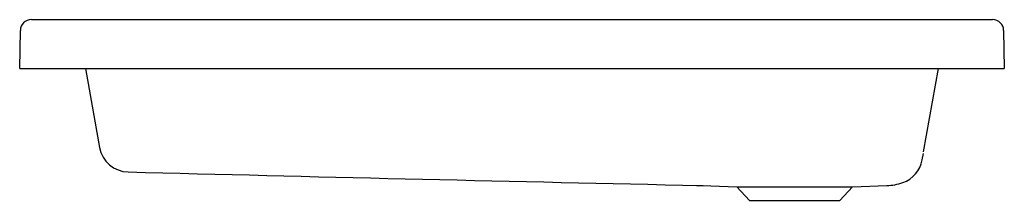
# Model space of a CAD drawing. Header units: millimetres. Extents: x 5044.932 to 5045.733, y 3155.283 to 3155.431.
import ezdxf

# ---------------------------------------------------------------- set-up
doc = ezdxf.new("R2010")
doc.units = ezdxf.units.MM
doc.layers.add('SANINDUSA', color=3, linetype='Continuous')

msp = doc.modelspace()

# ---------------------------------------------------------------- linework, layer by layer
at = {"layer": 'SANINDUSA'}
for p, q in [((5044.94157, 3155.43062), (5045.72388, 3155.43062)), ((5044.93203, 3155.39062), (5044.93257, 3155.42177)), ((5045.73288, 3155.42177), (5045.73343, 3155.39062)), ((5044.93203, 3155.39062), (5044.93703, 3155.39062)), ((5044.93703, 3155.39062), (5045.72843, 3155.39062)), ((5044.98572, 3155.39062), (5044.99706, 3155.32633)), ((5045.66776, 3155.32268), (5045.67974, 3155.39062)), ((5045.72843, 3155.39062), (5045.73343, 3155.39062)), ((5045.6666, 3155.31611), (5045.66754, 3155.32143)), ((5045.48759, 3155.29518), (5045.51564, 3155.2942)), ((5045.51564, 3155.2942), (5045.52599, 3155.2831)), ((5045.51564, 3155.2942), (5045.60982, 3155.2942)), ((5045.59947, 3155.2831), (5045.60982, 3155.2942)), ((5045.60982, 3155.2942), (5045.63787, 3155.29518)), ((5045.52599, 3155.2831), (5045.59947, 3155.2831))]:
    msp.add_line(p, q, dxfattribs=at)
at = {"layer": 'SANINDUSA', "flags": 128}
msp.add_lwpolyline([(5045.47138, 3155.29561), (5045.48283, 3155.29532), (5045.48845, 3155.2952)], dxfattribs=at)
at = {"layer": 'SANINDUSA'}
for centre, radius, start, end in [((5044.94157, 3155.42162), 0.009, 90, 179), ((5045.72388, 3155.42162), 0.009, 1, 90), ((5045.02072, 3155.33033), 0.024, 190.00047, 268.96268), ((5045.64297, 3155.32028), 0.024, 289.20004, 349.99999), ((5047.71535, 3259.16996), 103.89859, 268.5136136, 268.7624449), ((5045.6371, 3155.33459), 0.03937, 271.12463, 290.41085)]:
    msp.add_arc(centre, radius, start, end, dxfattribs=at)

doc.saveas('drawing.dxf')
